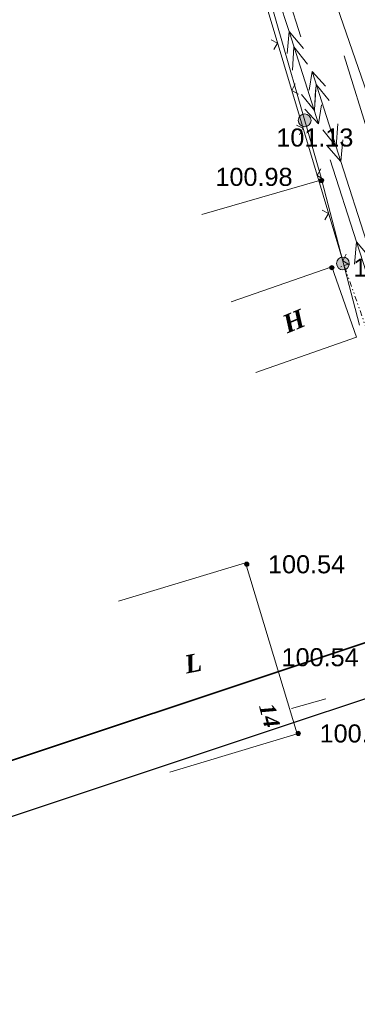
# Model space of a CAD drawing. Header units: millimetres. Extents: x 9396 to 25236, y 15106 to 31102.
# Tile 198 of 256: x 11242 to 11273, y 16654 to 16746. Entities that reach past the tile are written whole.
import ezdxf
from ezdxf.enums import TextEntityAlignment as Align

# ---------------------------------------------------------------- set-up
doc = ezdxf.new("R2010")
doc.units = ezdxf.units.MM
doc.linetypes.add('DIVIDE', pattern=[1.25, 0.5, -0.25, 0, -0.25, 0, -0.25])
doc.linetypes.add('HIDDEN', pattern=[0.375, 0.25, -0.125])
for name, color, linetype, lineweight, true_color in [('1001010', 7, 'Continuous', 9, 0x000000), ('1060000', 7, 'Continuous', 9, 0x000000), ('21100200', 7, 'HIDDEN', 0, 0x800080), ('3000105', 7, 'DIVIDE', 9, 0x000000), ('3000260', 7, 'Continuous', 9, 0x000000), ('5010210', 7, 'Continuous', 20, 0x008000), ('6011300', 1, 'Continuous', 20, 0xff0000), ('8010110', 7, 'Continuous', 20, 0x0080ff), ('8010200', 7, 'Continuous', 9, 0x000000)]:
    doc.layers.add(name, color=color, linetype=linetype, lineweight=lineweight, true_color=true_color)
doc.layers.add('Рамка', color=7, linetype='Continuous', lineweight=35)
doc.styles.add('10', font='timesbi.ttf', dxfattribs={"height": 0.001481})
doc.styles.add('9', font='timesbi.ttf', dxfattribs={"height": 0.001693})
doc.styles.add('F2', font='arial.ttf', dxfattribs={"height": 0.001693})

# ---------------------------------------------------------------- blocks, each defined once
blk = doc.blocks.new('SYMBOL8010200')
at = {"true_color": 0x000000}
h = blk.add_hatch(color=18, dxfattribs=at)
edge = h.paths.add_edge_path()
edge.add_arc((0, 0), 0.3, 0, 360)
at = {"color": 18, "linetype": 'Continuous', "lineweight": 0, "true_color": 0x000000}
blk.add_circle((0, 0), 0.3, dxfattribs=at)
blk = doc.blocks.new('SYMBOL21100200')
at = {"true_color": 0x800080}
h = blk.add_hatch(color=216, dxfattribs=at)
edge = h.paths.add_edge_path()
edge.add_arc((0, 0), 0.1, 0, 360)
at = {"color": 216, "linetype": 'Continuous', "lineweight": 0, "true_color": 0x800080}
blk.add_circle((0, 0), 0.1, dxfattribs=at)

msp = doc.modelspace()

# ---------------------------------------------------------------- linework, layer by layer
at = {"layer": '1001010', "color": 253}
for p, q in [((11271.008, 16723.241), (11261.565, 16719.95)), ((11273.309, 16716.638), (11271.008, 16723.241)), ((11273.309, 16716.638), (11263.866, 16713.347)), ((11255.796, 16675.873, 200.788), (11267.74, 16679.471, 200.788))]:
    msp.add_line(p, q, dxfattribs=at)
msp.add_polyline3d([(11267.74, 16679.471, 200.788), (11262.91, 16695.508, 200.473), (11250.966, 16691.91, 154.037)], dxfattribs=at)
at = {"layer": '1060000', "color": 253}
msp.add_polyline3d([(11244.361, 16820.157, 202.714), (11247.066, 16816.583, 202.805), (11257.114, 16789.146, 201.481), (11275.759, 16735.335, 201.63)], dxfattribs=at)
at = {"layer": '3000105', "color": 253}
for p, q in [((11272.631, 16723.516), (11271.594, 16723.15)), ((11274.295, 16717.291), (11272.16, 16723.35))]:
    msp.add_line(p, q, dxfattribs=at)
at = {"layer": '3000260', "color": 253}
msp.add_line((11272.021, 16723.787), (11263.525, 16752.136), dxfattribs=at)
for points in [[(11265.561, 16743.607, 0), (11265.901, 16744.207, 0), (11265.291, 16744.507, 0)], [(11267.861, 16739.407, 0), (11267.231, 16739.767, 0), (11267.561, 16740.397, 0)], [(11267.951, 16735.617, 0), (11268.291, 16736.227, 0), (11267.681, 16736.517, 0)], [(11270.261, 16731.417, 0), (11269.621, 16731.787, 0), (11269.961, 16732.417, 0)], [(11270.341, 16727.637, 0), (11270.691, 16728.237, 0), (11270.081, 16728.537, 0)], [(11272.651, 16723.427, 0), (11272.021, 16723.797, 0), (11272.351, 16724.427, 0)]]:
    msp.add_polyline3d(points, dxfattribs=at)
at = {"layer": '5010210'}
msp.add_line((11267.211, 16681.837, 193.203), (11270.421, 16682.737, 193.203), dxfattribs=at)
at = {"layer": '6011300'}
for p, q in [((11264.511, 16752.977), (11266.981, 16745.287)), ((11268.091, 16744.797), (11265.691, 16752.287)), ((11266.981, 16745.287), (11266.811, 16743.217)), ((11266.981, 16745.287), (11269.761, 16736.627)), ((11266.981, 16745.287), (11268.331, 16743.707)), ((11272.171, 16743.017), (11274.571, 16735.267)), ((11271.841, 16733.107), (11269.141, 16741.527)), ((11271.841, 16733.107), (11270.511, 16734.637)), ((11271.841, 16733.107), (11272.031, 16735.127)), ((11270.841, 16733.267), (11273.311, 16725.567)), ((11274.241, 16725.617), (11271.841, 16733.107)), ((11273.311, 16725.567), (11273.141, 16723.497)), ((11273.311, 16725.567), (11276.091, 16716.917)), ((11273.311, 16725.567), (11274.661, 16723.987))]:
    msp.add_line(p, q, dxfattribs=at)
for points in [[(11267.441, 16743.847, 0), (11268.701, 16742.227, 0), (11267.441, 16743.847, 0), (11267.301, 16741.677, 0)], [(11268.861, 16739.787, 0), (11269.141, 16741.527, 0), (11270.411, 16740.177, 0)], [(11269.471, 16739.827, 0), (11269.361, 16737.877, 0), (11268.141, 16739.397, 0)], [(11269.411, 16738.407, 0), (11269.531, 16740.307, 0), (11270.741, 16738.837, 0)], [(11270.031, 16738.417, 0), (11269.761, 16736.627, 0), (11268.471, 16738.017, 0)], [(11271.391, 16734.507, 0), (11270.161, 16736.067, 0), (11271.391, 16734.507, 0), (11271.551, 16736.627, 0)]]:
    msp.add_polyline3d(points, dxfattribs=at)
at = {"layer": '8010110'}
msp.add_line((11273.585, 16717.776, 0.016), (11270.059, 16731.326, 200.297), dxfattribs=at)
msp.add_polyline3d([(11245.617, 16810.231, 202.767), (11258.273, 16771.298, 182.175), (11262.69, 16758.054, 90.15), (11263.78, 16754.391, 69.638), (11263.372, 16754.264, 147.656), (11264.579, 16750.402, 192.678), (11270.059, 16731.398, 198.63), (11258.801, 16728.152, 56.175)], dxfattribs=at)
at = {"layer": 'Defpoints'}
msp.add_lwpolyline([(10925.945, 16879.977), (11350.547, 17021.149), (11444.251, 16739.315), (11019.649, 16598.144)], close=True, dxfattribs=at)
at = {"layer": 'Рамка'}
msp.add_lwpolyline([(10946.501, 16881.543), (11347.38, 17014.827), (11437.929, 16742.483), (11037.05, 16609.198)], close=True, dxfattribs=at)

# ---------------------------------------------------------------- block references
at = {"layer": '21100200', "xscale": 2, "yscale": 2, "zscale": 2}
for p in [(11270.037, 16731.327, 201.952), (11271.01, 16723.158, 201.903), (11263.013, 16695.362, 201.081), (11267.85, 16679.508, 201.075)]:
    msp.add_blockref('SYMBOL21100200', p, dxfattribs=at)
at = {"layer": '8010200', "color": 253, "xscale": 2, "yscale": 2, "zscale": 2}
for p in [(11268.455, 16736.961, 148.979), (11272.04, 16723.549, 0.762)]:
    msp.add_blockref('SYMBOL8010200', p, dxfattribs=at)

# ---------------------------------------------------------------- texts
at = {"layer": '1001010', "color": 253, "style": '9'}
for s, rotation, p in [('Н', 22.4, (11266.507, 16717.773)), ('L', 10.8, (11257.208, 16685.952, 195.448))]:
    msp.add_text(s, height=1.693, rotation=rotation, dxfattribs=at).set_placement(p, align=Align.MIDDLE_LEFT)
at = {"layer": '1001010', "color": 1, "true_color": 0xff0000, "style": '10'}
msp.add_text('14', height=1.4813, rotation=284.8, dxfattribs=at).set_placement((11264.868, 16682.272, 201.688), align=Align.MIDDLE_LEFT)
at = {"layer": '21100200', "color": 253, "style": 'F2'}
for s, p in [('101.13', (11265.788, 16735.355, 175.499)), ('100.98', (11260.077, 16731.667, 115.512)), ('100.95', (11273.01, 16723.158, 201.903)), ('100.54', (11265.013, 16695.362, 201.081)), ('100.54', (11266.279, 16686.653, 201.676)), ('100.54', (11269.85, 16679.508, 201.075))]:
    msp.add_text(s, height=1.693, dxfattribs=at).set_placement(p, align=Align.MIDDLE_LEFT)

doc.saveas('drawing.dxf')
